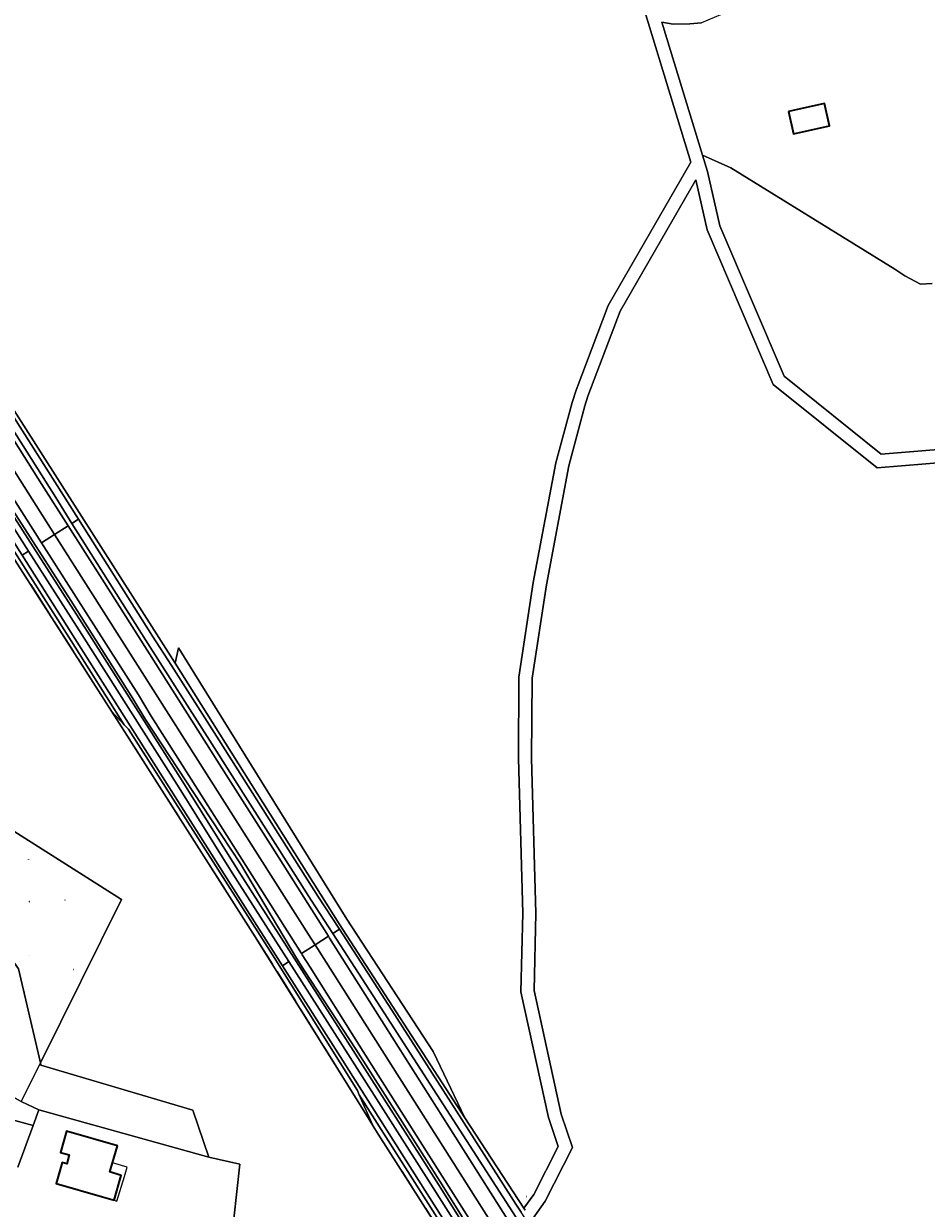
# Model space of a CAD drawing. Header units: metres. Extents: x 200176 to 205485, y 394066 to 399855.
# Tile 139 of 230: x 203782 to 203987, y 396930 to 397198. Entities that reach past the tile are written whole.
import ezdxf
from ezdxf.enums import TextEntityAlignment as Align

# ---------------------------------------------------------------- set-up
doc = ezdxf.new("R2010")
doc.units = ezdxf.units.M
doc.linetypes.add('IE-TERREINAFSCHEIDING', pattern=[10, 8, -2])
doc.layers.get('0').update_dxf_attribs({"lineweight": 25})
for name, color, linetype, lineweight in [('B-WE-GR-BOS_GEMENGD-GV', 40, 'Continuous', 13), ('B-WE-GR-BOS_NAALD-GV', 40, 'Continuous', 13), ('B-WE-GR-GRAS-GV', 60, 'Continuous', 13), ('B-WE-IE-MEUBILAIR_WEGMEUBILAIR-S', 7, 'Continuous', 25), ('B-WE-IE-TERREINAFSCHEIDING-G', 210, 'IE-TERREINAFSCHEIDING', 18), ('B-WE-IE-TERREINAFSCHEIDING_KUNSTMATIG_HEKWERK-G', 20, 'IE-TERREINAFSCHEIDING-KUNSTMATIG', 18), ('B-WE-OG-BEBOUWING-GV', 7, 'Continuous', 35), ('B-WE-OG-BEBOUWING-T18', 10, 'Continuous', 18), ('B-WE-OG-BEBOUWING_LUIFEL-GV', 7, 'Continuous', 18), ('B-WE-OG-TERREIN_CULTUURSCHEIDING-GV', 7, 'Continuous', 18), ('B-WE-OG-TERREIN_ERF-GV', 7, 'Continuous', 18), ('B-WE-OG-TOPOGRAFIE-T18', 10, 'Continuous', 18), ('B-WE-VH-ONVERHARD-GV', 252, 'Continuous', 18), ('B-WE-VH-VERHARDING_ASFALT-GV', 252, 'Continuous', 18), ('B-WE-VH-VERHARDING_BETONSTRAATSTEEN-GV', 252, 'Continuous', 18), ('B-WE-VH-VERHARDING_FUNDERING_ZAND-GV', 7, 'Continuous', 18)]:
    doc.layers.add(name, color=color, linetype=linetype, lineweight=lineweight)
doc.styles.add('NLCS-ISO', font='NLCS-ISO.ttf')
doc.styles.add('NLCS-ISO-M20-T18', font='NLCS-ISO.ttf', dxfattribs={"height": 0.036})
doc.linetypes.add('IE-TERREINAFSCHEIDING-KUNSTMATIG', pattern='A,4,[82,NLCS.shx,S=0.75,R=90,X=0,Y=0],4,-2', length=10)

# ---------------------------------------------------------------- blocks, each defined once
blk = doc.blocks.new('SIE-WEG_SLAGBOOM-SO')
at = {"linetype": 'ByBlock', "lineweight": 18}
h = blk.add_hatch(color=0, dxfattribs=at)
h.dxf.hatch_style = 1
h.paths.add_polyline_path([(0, 0.5), (-1, 0.5), (-2, -0.5), (-1, -0.5)])
h.paths.add_polyline_path([(2, 0.5), (1, 0.5), (0, -0.5), (1, -0.5)])
at = {"color": 0, "linetype": 'ByBlock', "lineweight": 18}
blk.add_lwpolyline([(-2, 0.5), (2, 0.5), (2, -0.5), (-2, -0.5)], close=True, dxfattribs=at)
for points in [[(-2, -0.5), (-1, 0.5)], [(-1, -0.5), (0, 0.5)], [(0, -0.5), (1, 0.5)], [(1, -0.5), (2, 0.5)]]:
    blk.add_lwpolyline(points, dxfattribs=at)
blk = doc.blocks.new('SIE-WEG_SPEELTOESTEL-SO')
at = {"flags": 128}
blk.add_lwpolyline([(-0.75, -0.75), (0.75, -0.75), (0.75, 0.75), (-0.75, 0.75)], close=True, dxfattribs=at)
at = {"style": 'NLCS-ISO'}
blk.add_text('SPT', height=0.45, dxfattribs=at).set_placement((0, 0), align=Align.MIDDLE_CENTER)

msp = doc.modelspace()

# ---------------------------------------------------------------- linework, layer by layer
at = {"layer": 'B-WE-GR-BOS_GEMENGD-GV', "flags": 128}
for points in [[(203881.773, 396916.31), (203862.624, 396946.328), (203861.463, 396948.147), (203861.373, 396948.293), (203859.926, 396950.629), (203853.609, 396960.831), (203834.203, 396991.929), (203805.565, 397036.822), (203802.09, 397042.271), (203783.776, 397070.979), (203779.616, 397077.5)], [(203773.71, 397019.02), (203804.391, 396999.569), (203785.997, 396962.548), (203786.117, 396962.033), (203820.557, 396951.803), (203824.178, 396941.131), (203831.191, 396939.526), (203829.188, 396920.945), (203825.029, 396905.668), (203816.853, 396897.14), (203810.738, 396879.705), (203803.293, 396879.733), (203800.016, 396869.156), (203793.79, 396854.209), (203791.569, 396846.647), (203789.14, 396847.36), (203781.936, 396844.128)]]:
    msp.add_lwpolyline(points, dxfattribs=at)
at = {"layer": 'B-WE-GR-BOS_NAALD-GV', "flags": 128}
for points in [[(203777.252, 397114.78), (203812.285, 397059.831), (203816.569, 397053.126), (203817.274, 397056.655), (203855.453, 396995.103), (203875.047, 396965.108), (203882.263, 396950.086), (203895.639, 396929.564), (203897.909, 396932.697), (203903.387, 396943.539), (203901.187, 396950.111), (203894.966, 396978.661), (203895.376, 396996.483), (203894.386, 397031.528), (203894.488, 397049.963), (203897.776, 397071.421), (203902.875, 397098.577), (203906.581, 397112.281), (203907.475, 397115.048), (203914.785, 397134.234), (203933.506, 397166.759), (203922.469, 397202.875)], [(203988.265, 397139.202), (203985.569, 397139.037), (203982.045, 397140.949), (203979.791, 397142.499), (203942.572, 397165.469), (203936.172, 397168.3), (203937.304, 397164.595), (203940.095, 397152.329), (203954.644, 397118.205), (203976.666, 397100.55), (204042.13, 397105.909)], [(204041.988, 397102.887), (203975.721, 397097.463), (203952.18, 397116.335), (203937.23, 397151.4), (203934.651, 397162.734), (203917.504, 397132.944), (203910.176, 397113.71), (203909.477, 397111.497), (203905.801, 397097.907), (203900.734, 397070.917), (203897.486, 397049.727), (203897.386, 397031.562), (203898.376, 396996.491), (203897.974, 396978.949), (203904.083, 396950.909), (203906.629, 396943.303), (203900.479, 396931.131), (203897.72, 396927.324)]]:
    msp.add_lwpolyline(points, dxfattribs=at)
at = {"layer": 'B-WE-GR-GRAS-GV', "flags": 128}
msp.add_lwpolyline([(203987.425, 397235.549), (203985.46, 397230.673), (203980.21, 397228.645), (203974.654, 397226.318), (203955.149, 397218.272), (203957.034, 397214.245), (203936.048, 397203.802), (203932.032, 397201.825), (203933.154, 397200.556), (203934.19, 397200.636), (203935.396, 397200.887), (203943.069, 397204.709), (203944.53, 397201.94), (203935.892, 397198.312), (203933.294, 397198.076), (203929.471, 397198.01), (203926.956, 397198.457), (203936.172, 397168.3), (203942.572, 397165.469), (203979.791, 397142.499), (203982.045, 397140.949), (203985.569, 397139.037), (203988.265, 397139.202)], dxfattribs=at)
for points in [[(203955.643, 397178.223), (203963.815, 397180.033), (203964.933, 397174.985), (203956.761, 397173.175)], [(203824.178, 396941.131), (203820.557, 396951.803), (203786.117, 396962.033), (203785.997, 396962.548), (203781.639, 396953.778), (203781.786, 396953.697), (203785.628, 396951.885)]]:
    msp.add_lwpolyline(points, close=True, dxfattribs=at)
at = {"layer": 'B-WE-IE-TERREINAFSCHEIDING-G', "flags": 128}
for points in [[(203778.413, 397079.387), (203779.616, 397077.5), (203783.776, 397070.979), (203802.09, 397042.271)], [(203802.09, 397042.271), (203805.565, 397036.822), (203834.203, 396991.929), (203853.609, 396960.831), (203859.926, 396950.629), (203861.373, 396948.293)], [(203861.373, 396948.293), (203861.463, 396948.147)], [(203861.463, 396948.147), (203862.624, 396946.328)], [(203862.624, 396946.328), (203881.773, 396916.31)]]:
    msp.add_lwpolyline(points, dxfattribs=at)
at = {"layer": 'B-WE-IE-TERREINAFSCHEIDING_KUNSTMATIG_HEKWERK-G', "flags": 128}
msp.add_lwpolyline([(203785.628, 396951.885), (203781.786, 396953.697)], dxfattribs=at)
at = {"layer": 'B-WE-OG-BEBOUWING-GV', "flags": 128}
for points in [[(203955.643, 397178.223), (203956.761, 397173.175), (203964.933, 397174.985), (203963.815, 397180.033)], [(203803.441, 396943.71), (203791.934, 396947.009), (203790.558, 396942.208), (203792.548, 396941.638), (203791.97, 396939.619), (203790.944, 396939.922), (203789.572, 396935.201), (203800.104, 396932.141), (203802.69, 396931.393), (203804.315, 396937.011), (203801.734, 396937.794), (203802.336, 396939.88)]]:
    msp.add_lwpolyline(points, close=True, dxfattribs=at)
at = {"layer": 'B-WE-OG-BEBOUWING_LUIFEL-GV', "flags": 128}
msp.add_lwpolyline([(203805.047, 396936.788), (203805.678, 396938.866), (203802.336, 396939.88), (203801.734, 396937.794), (203804.315, 396937.011), (203802.69, 396931.393), (203803.351, 396931.202)], close=True, dxfattribs=at)
at = {"layer": 'B-WE-OG-TERREIN_CULTUURSCHEIDING-GV', "flags": 128}
msp.add_lwpolyline([(203777.616, 397090.016), (203796.581, 397060.429), (203818.669, 397025.622), (203830.668, 397006.375), (203856.887, 396965.363), (203876.272, 396934.919), (203916.508, 396870.634), (203916.929, 396870.904), (203905.875, 396889.547), (203896.691, 396903.993), (203886.277, 396920.235), (203877.139, 396934.9), (203867.528, 396949.967), (203857.513, 396965.648), (203845.892, 396983.386), (203844.091, 396986.24), (203831.37, 397007.613), (203822.586, 397020.981), (203809.858, 397040.373), (203806.99, 397045.152), (203792.859, 397067.338), (203779.08, 397088.909)], dxfattribs=at)
for points in [[(203778.413, 397079.387), (203779.616, 397077.5), (203783.776, 397070.979), (203802.09, 397042.271), (203805.014, 397039.196), (203792.981, 397058.235), (203779.14, 397079.999)], [(203785.997, 396962.548), (203804.391, 396999.569), (203773.71, 397019.02), (203764.348, 397002.401), (203773.95, 396993.843), (203781.032, 396983.839)], [(203749.665, 396973.314), (203750.991, 396972.495), (203750.178, 396971.098), (203781.639, 396953.778), (203785.997, 396962.548), (203781.032, 396983.839), (203773.95, 396993.843), (203764.348, 397002.401), (203747.643, 396972.748), (203749.075, 396971.935)]]:
    msp.add_lwpolyline(points, close=True, dxfattribs=at)
at = {"layer": 'B-WE-OG-TERREIN_ERF-GV', "flags": 128}
msp.add_lwpolyline([(203781.936, 396844.128), (203789.14, 396847.36), (203780.227, 396849.977), (203782.448, 396857.54), (203793.79, 396854.209), (203800.016, 396869.156), (203803.293, 396879.733), (203810.738, 396879.705), (203816.853, 396897.14), (203825.029, 396905.668), (203829.188, 396920.945), (203831.191, 396939.526), (203824.178, 396941.131), (203785.628, 396951.885), (203784.324, 396948.304), (203780.894, 396938.884)], dxfattribs=at)
msp.add_lwpolyline([(203800.104, 396932.141), (203789.572, 396935.201), (203790.944, 396939.922), (203791.97, 396939.619), (203792.548, 396941.638), (203790.558, 396942.208), (203791.934, 396947.009), (203803.441, 396943.71), (203802.336, 396939.88), (203801.734, 396937.794), (203804.315, 396937.011), (203802.69, 396931.393)], close=True, dxfattribs=at)
at = {"layer": 'B-WE-VH-ONVERHARD-GV', "flags": 128}
for points in [[(203943.665, 396846.183), (203945.715, 396846.165), (203944.482, 396848.052), (203936.178, 396860.766), (203933.503, 396864.968), (203925.195, 396877.795), (203912.531, 396898.264), (203903.034, 396913.13), (203894.547, 396926.413), (203863.98, 396973.89), (203852.318, 396991.861), (203847.43, 396999.394), (203824.903, 397034.879), (203809.807, 397058.435), (203793.154, 397084.833), (203789.461, 397090.688), (203768.453, 397123.778)], [(203757.616, 397115.788), (203757.028, 397115.355), (203778.104, 397081.984), (203779.282, 397080.119), (203779.14, 397079.999), (203792.981, 397058.235), (203805.014, 397039.196), (203805.962, 397038.199), (203838.591, 396986.979), (203857.881, 396956.244), (203858.295, 396955.3), (203872.869, 396932.313), (203883.704, 396915.302), (203914.938, 396866.264), (203918.923, 396859.698), (203922.332, 396854.087), (203924.872, 396850.123)], [(203925.535, 396850.166), (203925.308, 396850.527), (203925.659, 396850.748), (203923.179, 396854.618), (203920.402, 396859.05), (203920.475, 396859.069), (203915.787, 396866.792), (203891.109, 396905.536), (203884.547, 396915.839), (203873.713, 396932.849), (203853.992, 396963.956), (203840.863, 396984.535), (203828.159, 397004.446), (203793.826, 397058.77), (203781.831, 397077.631), (203774.857, 397088.596), (203758.758, 397113.98), (203757.616, 397115.788)], [(203773.823, 397113.29), (203786.338, 397093.662), (203792.299, 397084.289), (203800.002, 397072.177), (203813.613, 397050.744), (203826.026, 397031.164), (203838.673, 397011.223), (203851.313, 396991.218), (203851.586, 396990.785), (203864.364, 396970.591), (203878.66, 396947.947), (203893.29, 396924.864), (203901.391, 396912.083), (203906.282, 396904.366), (203919.431, 396883.779), (203932.884, 396862.38)], [(203776.491, 397114.296), (203794.621, 397085.766), (203811.442, 397059.294), (203815.726, 397052.588), (203826.482, 397035.751), (203848.946, 397000.338), (203853.812, 396992.816), (203865.682, 396974.47), (203881.584, 396949.651), (203893.846, 396930.515), (203895.011, 396928.697)], [(203895.916, 396929.14), (203895.639, 396929.564), (203882.263, 396950.086), (203853.739, 396994.072), (203816.569, 397053.126), (203812.285, 397059.831), (203777.252, 397114.78)], [(203776.416, 397089.256), (203783.278, 397078.551), (203795.381, 397059.669), (203817.466, 397024.868), (203829.465, 397005.619), (203842.34, 396985.48), (203855.687, 396964.603), (203875.071, 396934.161), (203892.612, 396906.493)], [(203779.08, 397088.909), (203792.859, 397067.338), (203806.99, 397045.152), (203809.858, 397040.373), (203822.586, 397020.981), (203831.37, 397007.613), (203844.091, 396986.24), (203845.892, 396983.386), (203857.513, 396965.648), (203867.528, 396949.967), (203877.139, 396934.9), (203886.277, 396920.235), (203896.691, 396903.993), (203905.875, 396889.547), (203916.929, 396870.904), (203916.508, 396870.634), (203876.272, 396934.919), (203856.887, 396965.363), (203830.668, 397006.375), (203818.669, 397025.622), (203796.581, 397060.429), (203777.616, 397090.016)], [(203886.531, 396921.94), (203872.133, 396944.714), (203858.311, 396966.521), (203847.161, 396984.187), (203845.36, 396987.041), (203845.194, 396987.305), (203832.585, 397007.283), (203820.194, 397026.813), (203811.135, 397041.159), (203808.266, 397045.941), (203794.124, 397068.145), (203786.263, 397080.45), (203780.344, 397089.716)], [(203924.872, 396850.123), (203922.332, 396854.087), (203918.923, 396859.698), (203914.938, 396866.264), (203883.704, 396915.302), (203872.869, 396932.313), (203858.295, 396955.3), (203861.373, 396948.293), (203861.463, 396948.147), (203862.624, 396946.328), (203881.773, 396916.31), (203886.018, 396909.654), (203914.345, 396864.589), (203914.183, 396862.144), (203913.706, 396854.91), (203913.536, 396852.344), (203913.344, 396852.371), (203913.164, 396851.12), (203913.659, 396851.049)]]:
    msp.add_lwpolyline(points, dxfattribs=at)
for points in [[(203882.263, 396950.086), (203875.047, 396965.108), (203855.453, 396995.103), (203817.274, 397056.655), (203816.569, 397053.126), (203853.739, 396994.072)], [(203802.09, 397042.271), (203805.565, 397036.822), (203834.203, 396991.929), (203853.609, 396960.831), (203859.926, 396950.629), (203861.373, 396948.293), (203858.295, 396955.3), (203857.881, 396956.244), (203838.591, 396986.979), (203805.962, 397038.199), (203805.014, 397039.196)]]:
    msp.add_lwpolyline(points, close=True, dxfattribs=at)
at = {"layer": 'B-WE-VH-VERHARDING_ASFALT-GV', "flags": 128}
for points in [[(203757.466, 397144.313), (203741.497, 397169.584), (203741.093, 397170.224), (203739.703, 397169.341), (203765.047, 397129.144), (203768.453, 397123.778), (203789.461, 397090.688), (203793.154, 397084.833), (203794.621, 397085.766), (203776.491, 397114.296), (203769.823, 397124.788), (203766.3, 397130.333)], [(203735.619, 397166.748), (203769.405, 397113.538), (203789.209, 397082.324), (203792.299, 397084.289), (203786.338, 397093.662), (203773.823, 397113.29), (203767.545, 397123.108), (203760.789, 397133.674), (203747.962, 397153.834), (203738.631, 397168.66)], [(203735.619, 397166.748), (203732.449, 397164.734), (203741.296, 397150.789), (203754.766, 397129.71), (203761.737, 397118.827), (203767.662, 397109.576), (203780.344, 397089.716), (203786.263, 397080.45), (203789.209, 397082.324), (203769.405, 397113.538)], [(203781.831, 397077.631), (203783.278, 397078.551), (203776.416, 397089.256), (203760.23, 397114.667), (203758.926, 397116.755), (203750.373, 397130.453), (203730.008, 397162.448), (203729.678, 397162.974), (203728.288, 397162.092), (203728.523, 397161.722), (203748.926, 397129.547), (203757.616, 397115.788), (203758.758, 397113.98), (203774.857, 397088.596)], [(203848.305, 396989.295), (203851.313, 396991.218), (203838.673, 397011.223), (203826.026, 397031.164), (203813.613, 397050.744), (203800.002, 397072.177), (203792.299, 397084.289), (203789.209, 397082.324), (203815.645, 397040.656), (203847.355, 396990.794)], [(203815.726, 397052.588), (203811.442, 397059.294), (203794.621, 397085.766), (203793.154, 397084.833), (203809.807, 397058.435), (203824.903, 397034.879), (203847.43, 396999.394), (203852.318, 396991.861), (203853.812, 396992.816), (203848.946, 397000.338), (203826.482, 397035.751)], [(203845.194, 396987.305), (203848.305, 396989.295), (203847.355, 396990.794), (203815.645, 397040.656), (203789.209, 397082.324), (203786.263, 397080.45), (203794.124, 397068.145), (203808.266, 397045.941), (203811.135, 397041.159), (203820.194, 397026.813), (203832.585, 397007.283)], [(203783.278, 397078.551), (203781.831, 397077.631), (203793.826, 397058.77), (203828.159, 397004.446), (203840.863, 396984.535), (203842.34, 396985.48), (203829.465, 397005.619), (203817.466, 397024.868), (203795.381, 397059.669)], [(203895.011, 396928.697), (203893.846, 396930.515), (203881.584, 396949.651), (203865.682, 396974.47), (203853.812, 396992.816), (203852.318, 396991.861), (203863.98, 396973.89), (203894.547, 396926.413), (203903.034, 396913.13), (203904.373, 396913.982), (203895.176, 396928.44)], [(203901.391, 396912.083), (203893.29, 396924.864), (203878.66, 396947.947), (203864.364, 396970.591), (203851.586, 396990.785), (203851.313, 396991.218), (203848.305, 396989.295), (203898.33, 396910.361), (203898.432, 396910.2)], [(203898.432, 396910.2), (203898.33, 396910.361), (203848.305, 396989.295), (203845.194, 396987.305), (203845.36, 396987.041), (203847.161, 396984.187), (203858.311, 396966.521), (203872.133, 396944.714), (203886.531, 396921.94), (203895.278, 396908.191)], [(203840.863, 396984.535), (203853.992, 396963.956), (203873.713, 396932.849), (203884.547, 396915.839), (203891.109, 396905.536), (203892.612, 396906.493), (203875.071, 396934.161), (203855.687, 396964.603), (203842.34, 396985.48)]]:
    msp.add_lwpolyline(points, close=True, dxfattribs=at)
at = {"layer": 'B-WE-VH-VERHARDING_BETONSTRAATSTEEN-GV', "flags": 128}
for points in [[(203780.162, 396949.425), (203784.324, 396948.304), (203785.628, 396951.885), (203781.786, 396953.697), (203781.639, 396953.778), (203750.178, 396971.098), (203750.991, 396972.495), (203749.665, 396973.314), (203749.075, 396971.935), (203747.643, 396972.748), (203740.748, 396976.664), (203725.763, 396985.174), (203725.242, 396985.473), (203721.754, 396987.472), (203716.915, 396990.24), (203716.302, 396990.591), (203715.914, 396990.811), (203693.635, 397003.46)], [(203780.894, 396938.884), (203784.324, 396948.304), (203780.162, 396949.425)]]:
    msp.add_lwpolyline(points, dxfattribs=at)
at = {"layer": 'B-WE-VH-VERHARDING_FUNDERING_ZAND-GV', "flags": 128}
for points in [[(203922.469, 397202.875), (203933.506, 397166.759), (203914.785, 397134.234), (203907.475, 397115.048), (203906.581, 397112.281), (203902.875, 397098.577), (203897.776, 397071.421), (203894.488, 397049.963), (203894.386, 397031.528), (203895.376, 396996.483), (203894.966, 396978.661), (203901.187, 396950.111), (203903.387, 396943.539), (203897.909, 396932.697), (203895.639, 396929.564), (203895.916, 396929.14)], [(204042.13, 397105.909), (203976.666, 397100.55), (203954.644, 397118.205), (203940.095, 397152.329), (203937.304, 397164.595), (203936.172, 397168.3), (203926.956, 397198.457), (203929.471, 397198.01), (203933.294, 397198.076), (203935.892, 397198.312)], [(203897.72, 396927.324), (203900.479, 396931.131), (203906.629, 396943.303), (203904.083, 396950.909), (203897.974, 396978.949), (203898.376, 396996.491), (203897.386, 397031.562), (203897.486, 397049.727), (203900.734, 397070.917), (203905.801, 397097.907), (203909.477, 397111.497), (203910.176, 397113.71), (203917.504, 397132.944), (203934.651, 397162.734), (203937.23, 397151.4), (203952.18, 397116.335), (203975.721, 397097.463), (204041.988, 397102.887)]]:
    msp.add_lwpolyline(points, dxfattribs=at)

# ---------------------------------------------------------------- block references
at = {"layer": 'B-WE-IE-MEUBILAIR_WEGMEUBILAIR-S', "xscale": 0.02, "yscale": 0.02, "zscale": 0.02}
for name, p in [('SIE-WEG_SPEELTOESTEL-SO', (203783.283, 397008.673)), ('SIE-WEG_SPEELTOESTEL-SO', (203783.47, 396999.072)), ('SIE-WEG_SPEELTOESTEL-SO', (203791.569, 396999.405)), ('SIE-WEG_SPEELTOESTEL-SO', (203783.582, 396986.934)), ('SIE-WEG_SPEELTOESTEL-SO', (203793.447, 396983.699)), ('SIE-WEG_SPEELTOESTEL-SO', (203782.309, 396978.578)), ('SIE-WEG_SLAGBOOM-SO', (203896.26, 396932.211))]:
    msp.add_blockref(name, p, dxfattribs=at)

# ---------------------------------------------------------------- texts
at = {"layer": 'B-WE-OG-BEBOUWING-T18', "style": 'NLCS-ISO-M20-T18'}
msp.add_text('12', height=0.036, rotation=344, dxfattribs=at).set_placement((203796.21, 396939.896), align=Align.MIDDLE)
at = {"layer": 'B-WE-OG-TOPOGRAFIE-T18', "style": 'NLCS-ISO-M20-T18'}
msp.add_text('Bosserheide', height=0.036, rotation=302.3, dxfattribs=at).set_placement((203814.955, 397038.434), align=Align.MIDDLE)

doc.saveas('drawing.dxf')
